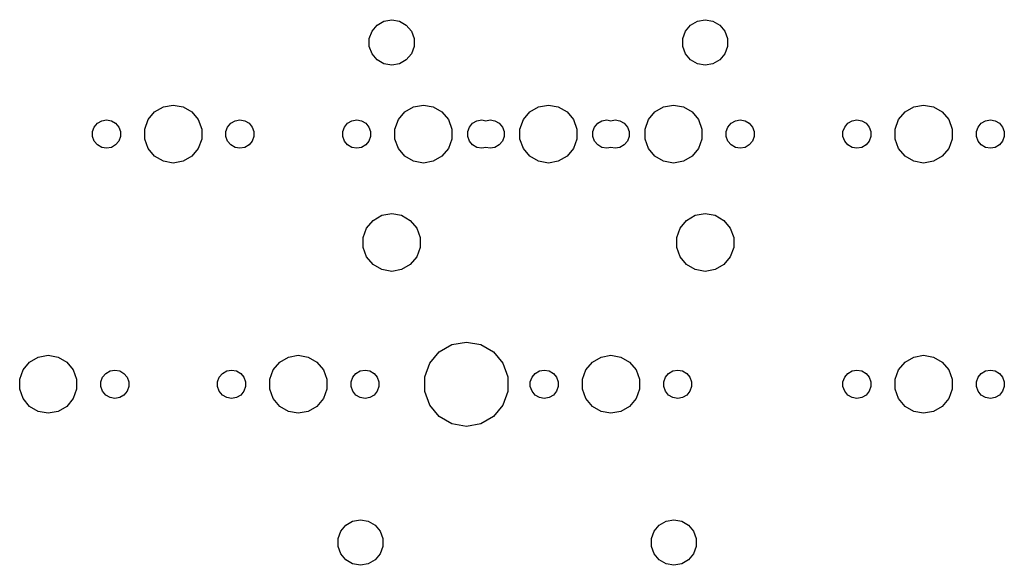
# Model space of a CAD drawing. Extents: x 50 to 349, y -142 to -48.
# Tile 10 of 10: x 274 to 349, y -90 to -48. Entities that reach past the tile are written whole.
import ezdxf

# ---------------------------------------------------------------- set-up
doc = ezdxf.new("R2010")
doc.units = 0
doc.header["$MEASUREMENT"] = 0
doc.layers.add('BLACK', color=7, linetype='CONTINUOUS')

msp = doc.modelspace()

# ---------------------------------------------------------------- linework, layer by layer
at = {"layer": 'Black'}
for p, q in [((301.275, -48.8393), (301.795, -48.5388)), ((301.795, -48.5388), (302.387, -48.4344)), ((302.387, -48.4344), (302.979, -48.5388)), ((302.979, -48.5388), (303.499, -48.8393)), ((325.151, -48.8393), (325.671, -48.5388)), ((325.671, -48.5388), (326.263, -48.4344)), ((326.263, -48.4344), (326.855, -48.5388)), ((326.855, -48.5388), (327.375, -48.8393)), ((300.683, -49.8645), (300.888, -49.2997)), ((300.888, -49.2997), (301.275, -48.8393)), ((303.499, -48.8393), (303.886, -49.2997)), ((303.886, -49.2997), (304.091, -49.8645)), ((324.559, -49.8645), (324.764, -49.2997)), ((324.764, -49.2997), (325.151, -48.8393)), ((327.375, -48.8393), (327.762, -49.2997)), ((327.762, -49.2997), (327.967, -49.8645)), ((300.683, -50.4655), (300.683, -49.8645)), ((304.091, -49.8645), (304.091, -50.4655)), ((324.559, -50.4655), (324.559, -49.8645)), ((327.967, -49.8645), (327.967, -50.4655)), ((300.888, -51.0303), (300.683, -50.4655)), ((304.091, -50.4655), (303.886, -51.0303)), ((324.764, -51.0303), (324.559, -50.4655)), ((327.967, -50.4655), (327.762, -51.0303)), ((301.275, -51.4907), (300.888, -51.0303)), ((301.795, -51.7912), (301.275, -51.4907)), ((303.499, -51.4907), (302.979, -51.7912)), ((303.886, -51.0303), (303.499, -51.4907)), ((325.151, -51.4907), (324.764, -51.0303)), ((325.671, -51.7912), (325.151, -51.4907)), ((327.375, -51.4907), (326.855, -51.7912)), ((327.762, -51.0303), (327.375, -51.4907)), ((302.387, -51.8956), (301.795, -51.7912)), ((302.979, -51.7912), (302.387, -51.8956)), ((326.263, -51.8956), (325.671, -51.7912)), ((326.855, -51.7912), (326.263, -51.8956)), ((283.843, -56.0489), (284.334, -55.463)), ((284.334, -55.463), (284.997, -55.0805)), ((284.997, -55.0805), (285.75, -54.9477)), ((285.75, -54.9477), (286.503, -55.0805)), ((286.503, -55.0805), (287.166, -55.463)), ((287.166, -55.463), (287.657, -56.0489)), ((302.893, -56.0489), (303.384, -55.463)), ((303.384, -55.463), (304.047, -55.0805)), ((304.047, -55.0805), (304.8, -54.9477)), ((304.8, -54.9477), (305.553, -55.0805)), ((305.553, -55.0805), (306.216, -55.463)), ((306.216, -55.463), (306.707, -56.0489)), ((312.418, -56.0489), (312.909, -55.463)), ((312.909, -55.463), (313.572, -55.0805)), ((313.572, -55.0805), (314.325, -54.9477)), ((314.325, -54.9477), (315.078, -55.0805)), ((315.078, -55.0805), (315.741, -55.463)), ((315.741, -55.463), (316.232, -56.0489)), ((321.943, -56.0489), (322.434, -55.463)), ((322.434, -55.463), (323.097, -55.0805)), ((323.097, -55.0805), (323.85, -54.9477)), ((323.85, -54.9477), (324.603, -55.0805)), ((324.603, -55.0805), (325.266, -55.463)), ((325.266, -55.463), (325.757, -56.0489)), ((340.993, -56.0489), (341.484, -55.463)), ((341.484, -55.463), (342.147, -55.0805)), ((342.147, -55.0805), (342.9, -54.9477)), ((342.9, -54.9477), (343.653, -55.0805)), ((343.653, -55.0805), (344.316, -55.463)), ((344.316, -55.463), (344.807, -56.0489)), ((279.976, -56.3234), (280.301, -56.136)), ((280.301, -56.136), (280.67, -56.0709)), ((280.67, -56.0709), (281.039, -56.136)), ((281.039, -56.136), (281.364, -56.3234)), ((283.581, -56.7676), (283.843, -56.0489)), ((287.657, -56.0489), (287.919, -56.7676)), ((290.136, -56.3234), (290.461, -56.136)), ((290.461, -56.136), (290.83, -56.0709)), ((290.83, -56.0709), (291.199, -56.136)), ((291.199, -56.136), (291.524, -56.3234)), ((299.026, -56.3234), (299.351, -56.136)), ((299.351, -56.136), (299.72, -56.0709)), ((299.72, -56.0709), (300.089, -56.136)), ((300.089, -56.136), (300.414, -56.3234)), ((302.631, -56.7676), (302.893, -56.0489)), ((306.707, -56.0489), (306.969, -56.7676)), ((308.551, -56.3234), (308.876, -56.136)), ((308.876, -56.136), (309.245, -56.0709)), ((309.245, -56.0709), (309.562, -56.1269)), ((309.562, -56.1269), (309.88, -56.0709)), ((309.88, -56.0709), (310.249, -56.136)), ((310.249, -56.136), (310.574, -56.3234)), ((312.156, -56.7676), (312.418, -56.0489)), ((316.232, -56.0489), (316.494, -56.7676)), ((318.076, -56.3234), (318.401, -56.136)), ((318.401, -56.136), (318.77, -56.0709)), ((318.77, -56.0709), (319.087, -56.1269)), ((319.087, -56.1269), (319.405, -56.0709)), ((319.405, -56.0709), (319.774, -56.136)), ((319.774, -56.136), (320.099, -56.3234)), ((321.681, -56.7676), (321.943, -56.0489)), ((325.757, -56.0489), (326.019, -56.7676)), ((328.236, -56.3234), (328.561, -56.136)), ((328.561, -56.136), (328.93, -56.0709)), ((328.93, -56.0709), (329.299, -56.136)), ((329.299, -56.136), (329.624, -56.3234)), ((337.126, -56.3234), (337.451, -56.136)), ((337.451, -56.136), (337.82, -56.0709)), ((337.82, -56.0709), (338.189, -56.136)), ((338.189, -56.136), (338.514, -56.3234)), ((340.731, -56.7676), (340.993, -56.0489)), ((344.807, -56.0489), (345.069, -56.7676)), ((347.286, -56.3234), (347.611, -56.136)), ((347.611, -56.136), (347.98, -56.0709)), ((347.98, -56.0709), (348.349, -56.136)), ((348.349, -56.136), (348.674, -56.3234)), ((279.607, -56.9626), (279.735, -56.6104)), ((279.607, -57.3374), (279.607, -56.9626)), ((279.735, -56.6104), (279.976, -56.3234)), ((281.364, -56.3234), (281.605, -56.6104)), ((281.605, -56.6104), (281.733, -56.9626)), ((281.733, -56.9626), (281.733, -57.3374)), ((283.581, -57.5324), (283.581, -56.7676)), ((287.919, -56.7676), (287.919, -57.5324)), ((289.767, -56.9626), (289.895, -56.6104)), ((289.767, -57.3374), (289.767, -56.9626)), ((289.895, -56.6104), (290.136, -56.3234)), ((291.524, -56.3234), (291.765, -56.6104)), ((291.765, -56.6104), (291.893, -56.9626)), ((291.893, -56.9626), (291.893, -57.3374)), ((298.657, -56.9626), (298.785, -56.6104)), ((298.657, -57.3374), (298.657, -56.9626)), ((298.785, -56.6104), (299.026, -56.3234)), ((300.414, -56.3234), (300.655, -56.6104)), ((300.655, -56.6104), (300.783, -56.9626)), ((300.783, -56.9626), (300.783, -57.3374)), ((302.631, -57.5324), (302.631, -56.7676)), ((306.969, -56.7676), (306.969, -57.5324)), ((308.182, -56.9626), (308.31, -56.6104)), ((308.182, -57.3374), (308.182, -56.9626)), ((308.31, -56.6104), (308.551, -56.3234)), ((310.574, -56.3234), (310.815, -56.6104)), ((310.815, -56.6104), (310.943, -56.9626)), ((310.943, -56.9626), (310.943, -57.3374)), ((312.156, -57.5324), (312.156, -56.7676)), ((316.494, -56.7676), (316.494, -57.5324)), ((317.707, -56.9626), (317.835, -56.6104)), ((317.707, -57.3374), (317.707, -56.9626)), ((317.835, -56.6104), (318.076, -56.3234)), ((320.099, -56.3234), (320.34, -56.6104)), ((320.34, -56.6104), (320.468, -56.9626)), ((320.468, -56.9626), (320.468, -57.3374)), ((321.681, -57.5324), (321.681, -56.7676)), ((326.019, -56.7676), (326.019, -57.5324)), ((327.867, -56.9626), (327.995, -56.6104)), ((327.867, -57.3374), (327.867, -56.9626)), ((327.995, -56.6104), (328.236, -56.3234)), ((329.624, -56.3234), (329.865, -56.6104)), ((329.865, -56.6104), (329.993, -56.9626)), ((329.993, -56.9626), (329.993, -57.3374)), ((336.757, -56.9626), (336.885, -56.6104)), ((336.757, -57.3374), (336.757, -56.9626)), ((336.885, -56.6104), (337.126, -56.3234)), ((338.514, -56.3234), (338.755, -56.6104)), ((338.755, -56.6104), (338.883, -56.9626)), ((338.883, -56.9626), (338.883, -57.3374)), ((340.731, -57.5324), (340.731, -56.7676)), ((345.069, -56.7676), (345.069, -57.5324)), ((346.917, -56.9626), (347.045, -56.6104)), ((346.917, -57.3374), (346.917, -56.9626)), ((347.045, -56.6104), (347.286, -56.3234)), ((348.674, -56.3234), (348.915, -56.6104)), ((348.915, -56.6104), (349.043, -56.9626)), ((349.043, -56.9626), (349.043, -57.3374)), ((279.735, -57.6896), (279.607, -57.3374)), ((279.976, -57.9766), (279.735, -57.6896)), ((281.605, -57.6896), (281.364, -57.9766)), ((281.733, -57.3374), (281.605, -57.6896)), ((283.843, -58.2511), (283.581, -57.5324)), ((287.919, -57.5324), (287.657, -58.2511)), ((289.895, -57.6896), (289.767, -57.3374)), ((290.136, -57.9766), (289.895, -57.6896)), ((291.765, -57.6896), (291.524, -57.9766)), ((291.893, -57.3374), (291.765, -57.6896)), ((298.785, -57.6896), (298.657, -57.3374)), ((299.026, -57.9766), (298.785, -57.6896)), ((300.655, -57.6896), (300.414, -57.9766)), ((300.783, -57.3374), (300.655, -57.6896)), ((302.893, -58.2511), (302.631, -57.5324)), ((306.969, -57.5324), (306.707, -58.2511)), ((308.31, -57.6896), (308.182, -57.3374)), ((308.551, -57.9766), (308.31, -57.6896)), ((310.815, -57.6896), (310.574, -57.9766)), ((310.943, -57.3374), (310.815, -57.6896)), ((312.418, -58.2511), (312.156, -57.5324)), ((316.494, -57.5324), (316.232, -58.2511)), ((317.835, -57.6896), (317.707, -57.3374)), ((318.076, -57.9766), (317.835, -57.6896)), ((320.34, -57.6896), (320.099, -57.9766)), ((320.468, -57.3374), (320.34, -57.6896)), ((321.943, -58.2511), (321.681, -57.5324)), ((326.019, -57.5324), (325.757, -58.2511)), ((327.995, -57.6896), (327.867, -57.3374)), ((328.236, -57.9766), (327.995, -57.6896)), ((329.865, -57.6896), (329.624, -57.9766)), ((329.993, -57.3374), (329.865, -57.6896)), ((336.885, -57.6896), (336.757, -57.3374)), ((337.126, -57.9766), (336.885, -57.6896)), ((338.755, -57.6896), (338.514, -57.9766)), ((338.883, -57.3374), (338.755, -57.6896)), ((340.993, -58.2511), (340.731, -57.5324)), ((345.069, -57.5324), (344.807, -58.2511)), ((347.045, -57.6896), (346.917, -57.3374)), ((347.286, -57.9766), (347.045, -57.6896)), ((348.915, -57.6896), (348.674, -57.9766)), ((349.043, -57.3374), (348.915, -57.6896)), ((280.301, -58.164), (279.976, -57.9766)), ((280.67, -58.2291), (280.301, -58.164)), ((281.039, -58.164), (280.67, -58.2291)), ((281.364, -57.9766), (281.039, -58.164)), ((284.334, -58.837), (283.843, -58.2511)), ((287.657, -58.2511), (287.166, -58.837)), ((290.461, -58.164), (290.136, -57.9766)), ((290.83, -58.2291), (290.461, -58.164)), ((291.199, -58.164), (290.83, -58.2291)), ((291.524, -57.9766), (291.199, -58.164)), ((299.351, -58.164), (299.026, -57.9766)), ((299.72, -58.2291), (299.351, -58.164)), ((300.089, -58.164), (299.72, -58.2291)), ((300.414, -57.9766), (300.089, -58.164)), ((303.384, -58.837), (302.893, -58.2511)), ((306.707, -58.2511), (306.216, -58.837)), ((308.876, -58.164), (308.551, -57.9766)), ((309.245, -58.2291), (308.876, -58.164)), ((309.562, -58.1731), (309.245, -58.2291)), ((309.88, -58.2291), (309.562, -58.1731)), ((310.249, -58.164), (309.88, -58.2291)), ((310.574, -57.9766), (310.249, -58.164)), ((312.909, -58.837), (312.418, -58.2511)), ((316.232, -58.2511), (315.741, -58.837)), ((318.401, -58.164), (318.076, -57.9766)), ((318.77, -58.2291), (318.401, -58.164)), ((319.087, -58.1731), (318.77, -58.2291)), ((319.405, -58.2291), (319.087, -58.1731)), ((319.774, -58.164), (319.405, -58.2291)), ((320.099, -57.9766), (319.774, -58.164)), ((322.434, -58.837), (321.943, -58.2511)), ((325.757, -58.2511), (325.266, -58.837)), ((328.561, -58.164), (328.236, -57.9766)), ((328.93, -58.2291), (328.561, -58.164)), ((329.299, -58.164), (328.93, -58.2291)), ((329.624, -57.9766), (329.299, -58.164)), ((337.451, -58.164), (337.126, -57.9766)), ((337.82, -58.2291), (337.451, -58.164)), ((338.189, -58.164), (337.82, -58.2291)), ((338.514, -57.9766), (338.189, -58.164)), ((341.484, -58.837), (340.993, -58.2511)), ((344.807, -58.2511), (344.316, -58.837)), ((347.611, -58.164), (347.286, -57.9766)), ((347.98, -58.2291), (347.611, -58.164)), ((348.349, -58.164), (347.98, -58.2291)), ((348.674, -57.9766), (348.349, -58.164)), ((284.997, -59.2195), (284.334, -58.837)), ((285.75, -59.3523), (284.997, -59.2195)), ((286.503, -59.2195), (285.75, -59.3523)), ((287.166, -58.837), (286.503, -59.2195)), ((304.047, -59.2195), (303.384, -58.837)), ((304.8, -59.3523), (304.047, -59.2195)), ((305.553, -59.2195), (304.8, -59.3523)), ((306.216, -58.837), (305.553, -59.2195)), ((313.572, -59.2195), (312.909, -58.837)), ((314.325, -59.3523), (313.572, -59.2195)), ((315.078, -59.2195), (314.325, -59.3523)), ((315.741, -58.837), (315.078, -59.2195)), ((323.097, -59.2195), (322.434, -58.837)), ((323.85, -59.3523), (323.097, -59.2195)), ((324.603, -59.2195), (323.85, -59.3523)), ((325.266, -58.837), (324.603, -59.2195)), ((342.147, -59.2195), (341.484, -58.837)), ((342.9, -59.3523), (342.147, -59.2195)), ((343.653, -59.2195), (342.9, -59.3523)), ((344.316, -58.837), (343.653, -59.2195)), ((300.48, -64.3039), (300.971, -63.718)), ((300.971, -63.718), (301.634, -63.3355)), ((301.634, -63.3355), (302.387, -63.2027)), ((302.387, -63.2027), (303.14, -63.3355)), ((303.14, -63.3355), (303.803, -63.718)), ((303.803, -63.718), (304.294, -64.3039)), ((324.356, -64.3039), (324.847, -63.718)), ((324.847, -63.718), (325.51, -63.3355)), ((325.51, -63.3355), (326.263, -63.2027)), ((326.263, -63.2027), (327.016, -63.3355)), ((327.016, -63.3355), (327.679, -63.718)), ((327.679, -63.718), (328.17, -64.3039)), ((300.218, -65.0226), (300.48, -64.3039)), ((304.294, -64.3039), (304.556, -65.0226)), ((324.094, -65.0226), (324.356, -64.3039)), ((328.17, -64.3039), (328.432, -65.0226)), ((300.218, -65.7874), (300.218, -65.0226)), ((304.556, -65.0226), (304.556, -65.7874)), ((324.094, -65.7874), (324.094, -65.0226)), ((328.432, -65.0226), (328.432, -65.7874)), ((300.48, -66.5061), (300.218, -65.7874)), ((304.556, -65.7874), (304.294, -66.5061)), ((324.356, -66.5061), (324.094, -65.7874)), ((328.432, -65.7874), (328.17, -66.5061)), ((300.971, -67.092), (300.48, -66.5061)), ((304.294, -66.5061), (303.803, -67.092)), ((324.847, -67.092), (324.356, -66.5061)), ((328.17, -66.5061), (327.679, -67.092)), ((301.634, -67.4745), (300.971, -67.092)), ((302.387, -67.6073), (301.634, -67.4745)), ((303.14, -67.4745), (302.387, -67.6073)), ((303.803, -67.092), (303.14, -67.4745)), ((325.51, -67.4745), (324.847, -67.092)), ((326.263, -67.6073), (325.51, -67.4745)), ((327.016, -67.4745), (326.263, -67.6073)), ((327.679, -67.092), (327.016, -67.4745)), ((306.008, -73.7393), (306.974, -73.1815)), ((306.974, -73.1815), (308.072, -72.9878)), ((308.072, -72.9878), (309.171, -73.1815)), ((309.171, -73.1815), (310.137, -73.7393)), ((274.809, -74.513), (275.472, -74.1305)), ((275.472, -74.1305), (276.225, -73.9977)), ((276.225, -73.9977), (276.978, -74.1305)), ((276.978, -74.1305), (277.641, -74.513)), ((293.859, -74.513), (294.522, -74.1305)), ((294.522, -74.1305), (295.275, -73.9977)), ((295.275, -73.9977), (296.028, -74.1305)), ((296.028, -74.1305), (296.691, -74.513)), ((305.291, -74.5939), (306.008, -73.7393)), ((310.137, -73.7393), (310.854, -74.5939)), ((317.672, -74.513), (318.334, -74.1305)), ((318.334, -74.1305), (319.087, -73.9977)), ((319.087, -73.9977), (319.841, -74.1305)), ((319.841, -74.1305), (320.503, -74.513)), ((341.484, -74.513), (342.147, -74.1305)), ((342.147, -74.1305), (342.9, -73.9977)), ((342.9, -73.9977), (343.653, -74.1305)), ((343.653, -74.1305), (344.316, -74.513)), ((274.318, -75.0989), (274.809, -74.513)), ((277.641, -74.513), (278.132, -75.0989)), ((293.368, -75.0989), (293.859, -74.513)), ((296.691, -74.513), (297.182, -75.0989)), ((304.909, -75.6422), (305.291, -74.5939)), ((310.854, -74.5939), (311.236, -75.6422)), ((317.18, -75.0989), (317.672, -74.513)), ((320.503, -74.513), (320.995, -75.0989)), ((340.993, -75.0989), (341.484, -74.513)), ((344.316, -74.513), (344.807, -75.0989)), ((274.056, -75.8176), (274.318, -75.0989)), ((278.132, -75.0989), (278.394, -75.8176)), ((280.242, -76.0126), (280.37, -75.6604)), ((280.37, -75.6604), (280.611, -75.3734)), ((280.611, -75.3734), (280.936, -75.186)), ((280.936, -75.186), (281.305, -75.1209)), ((281.305, -75.1209), (281.674, -75.186)), ((281.674, -75.186), (281.999, -75.3734)), ((281.999, -75.3734), (282.24, -75.6604)), ((282.24, -75.6604), (282.368, -76.0126)), ((289.132, -76.0126), (289.26, -75.6604)), ((289.26, -75.6604), (289.501, -75.3734)), ((289.501, -75.3734), (289.826, -75.186)), ((289.826, -75.186), (290.195, -75.1209)), ((290.195, -75.1209), (290.564, -75.186)), ((290.564, -75.186), (290.889, -75.3734)), ((290.889, -75.3734), (291.13, -75.6604)), ((291.13, -75.6604), (291.258, -76.0126)), ((293.106, -75.8176), (293.368, -75.0989)), ((297.182, -75.0989), (297.444, -75.8176)), ((299.292, -76.0126), (299.42, -75.6604)), ((299.42, -75.6604), (299.661, -75.3734)), ((299.661, -75.3734), (299.986, -75.186)), ((299.986, -75.186), (300.355, -75.1209)), ((300.355, -75.1209), (300.724, -75.186)), ((300.724, -75.186), (301.049, -75.3734)), ((301.049, -75.3734), (301.29, -75.6604)), ((301.29, -75.6604), (301.418, -76.0126)), ((304.909, -76.7578), (304.909, -75.6422)), ((311.236, -75.6422), (311.236, -76.7578)), ((312.945, -76.0126), (313.073, -75.6604)), ((313.073, -75.6604), (313.314, -75.3734)), ((313.314, -75.3734), (313.638, -75.186)), ((313.638, -75.186), (314.007, -75.1209)), ((314.007, -75.1209), (314.377, -75.186)), ((314.377, -75.186), (314.701, -75.3734)), ((314.701, -75.3734), (314.942, -75.6604)), ((314.942, -75.6604), (315.07, -76.0126)), ((316.919, -75.8176), (317.18, -75.0989)), ((320.995, -75.0989), (321.256, -75.8176)), ((323.105, -76.0126), (323.233, -75.6604)), ((323.233, -75.6604), (323.474, -75.3734)), ((323.474, -75.3734), (323.798, -75.186)), ((323.798, -75.186), (324.167, -75.1209)), ((324.167, -75.1209), (324.537, -75.186)), ((324.537, -75.186), (324.861, -75.3734)), ((324.861, -75.3734), (325.102, -75.6604)), ((325.102, -75.6604), (325.23, -76.0126)), ((336.757, -76.0126), (336.885, -75.6604)), ((336.885, -75.6604), (337.126, -75.3734)), ((337.126, -75.3734), (337.451, -75.186)), ((337.451, -75.186), (337.82, -75.1209)), ((337.82, -75.1209), (338.189, -75.186)), ((338.189, -75.186), (338.514, -75.3734)), ((338.514, -75.3734), (338.755, -75.6604)), ((338.755, -75.6604), (338.883, -76.0126)), ((340.731, -75.8176), (340.993, -75.0989)), ((344.807, -75.0989), (345.069, -75.8176)), ((346.917, -76.0126), (347.045, -75.6604)), ((347.045, -75.6604), (347.286, -75.3734)), ((347.286, -75.3734), (347.611, -75.186)), ((347.611, -75.186), (347.98, -75.1209)), ((347.98, -75.1209), (348.349, -75.186)), ((348.349, -75.186), (348.674, -75.3734)), ((348.674, -75.3734), (348.915, -75.6604)), ((348.915, -75.6604), (349.043, -76.0126)), ((274.056, -76.5824), (274.056, -75.8176)), ((278.394, -75.8176), (278.394, -76.5824)), ((280.242, -76.3874), (280.242, -76.0126)), ((280.37, -76.7396), (280.242, -76.3874)), ((282.368, -76.3874), (282.24, -76.7396)), ((282.368, -76.0126), (282.368, -76.3874)), ((289.132, -76.3874), (289.132, -76.0126)), ((289.26, -76.7396), (289.132, -76.3874)), ((291.258, -76.3874), (291.13, -76.7396)), ((291.258, -76.0126), (291.258, -76.3874)), ((293.106, -76.5824), (293.106, -75.8176)), ((297.444, -75.8176), (297.444, -76.5824)), ((299.292, -76.3874), (299.292, -76.0126)), ((299.42, -76.7396), (299.292, -76.3874)), ((301.418, -76.3874), (301.29, -76.7396)), ((301.418, -76.0126), (301.418, -76.3874)), ((312.945, -76.3874), (312.945, -76.0126)), ((313.073, -76.7396), (312.945, -76.3874)), ((315.07, -76.3874), (314.942, -76.7396)), ((315.07, -76.0126), (315.07, -76.3874)), ((316.919, -76.5824), (316.919, -75.8176)), ((321.256, -75.8176), (321.256, -76.5824)), ((323.105, -76.3874), (323.105, -76.0126)), ((323.233, -76.7396), (323.105, -76.3874)), ((325.23, -76.3874), (325.102, -76.7396)), ((325.23, -76.0126), (325.23, -76.3874)), ((336.757, -76.3874), (336.757, -76.0126)), ((336.885, -76.7396), (336.757, -76.3874)), ((338.883, -76.3874), (338.755, -76.7396)), ((338.883, -76.0126), (338.883, -76.3874)), ((340.731, -76.5824), (340.731, -75.8176)), ((345.069, -75.8176), (345.069, -76.5824)), ((346.917, -76.3874), (346.917, -76.0126)), ((347.045, -76.7396), (346.917, -76.3874)), ((349.043, -76.3874), (348.915, -76.7396)), ((349.043, -76.0126), (349.043, -76.3874)), ((274.318, -77.3011), (274.056, -76.5824)), ((278.394, -76.5824), (278.132, -77.3011)), ((280.611, -77.0266), (280.37, -76.7396)), ((280.936, -77.214), (280.611, -77.0266)), ((281.305, -77.2791), (280.936, -77.214)), ((281.674, -77.214), (281.305, -77.2791)), ((281.999, -77.0266), (281.674, -77.214)), ((282.24, -76.7396), (281.999, -77.0266)), ((289.501, -77.0266), (289.26, -76.7396)), ((289.826, -77.214), (289.501, -77.0266)), ((290.195, -77.2791), (289.826, -77.214)), ((290.564, -77.214), (290.195, -77.2791)), ((290.889, -77.0266), (290.564, -77.214)), ((291.13, -76.7396), (290.889, -77.0266)), ((293.368, -77.3011), (293.106, -76.5824)), ((297.444, -76.5824), (297.182, -77.3011)), ((299.661, -77.0266), (299.42, -76.7396)), ((299.986, -77.214), (299.661, -77.0266)), ((300.355, -77.2791), (299.986, -77.214)), ((300.724, -77.214), (300.355, -77.2791)), ((301.049, -77.0266), (300.724, -77.214)), ((301.29, -76.7396), (301.049, -77.0266)), ((305.291, -77.8061), (304.909, -76.7578)), ((311.236, -76.7578), (310.854, -77.8061)), ((313.314, -77.0266), (313.073, -76.7396)), ((313.638, -77.214), (313.314, -77.0266)), ((314.007, -77.2791), (313.638, -77.214)), ((314.377, -77.214), (314.007, -77.2791)), ((314.701, -77.0266), (314.377, -77.214)), ((314.942, -76.7396), (314.701, -77.0266)), ((317.18, -77.3011), (316.919, -76.5824)), ((321.256, -76.5824), (320.995, -77.3011)), ((323.474, -77.0266), (323.233, -76.7396)), ((323.798, -77.214), (323.474, -77.0266)), ((324.167, -77.2791), (323.798, -77.214)), ((324.537, -77.214), (324.167, -77.2791)), ((324.861, -77.0266), (324.537, -77.214)), ((325.102, -76.7396), (324.861, -77.0266)), ((337.126, -77.0266), (336.885, -76.7396)), ((337.451, -77.214), (337.126, -77.0266)), ((337.82, -77.2791), (337.451, -77.214)), ((338.189, -77.214), (337.82, -77.2791)), ((338.514, -77.0266), (338.189, -77.214)), ((338.755, -76.7396), (338.514, -77.0266)), ((340.993, -77.3011), (340.731, -76.5824)), ((345.069, -76.5824), (344.807, -77.3011)), ((347.286, -77.0266), (347.045, -76.7396)), ((347.611, -77.214), (347.286, -77.0266)), ((347.98, -77.2791), (347.611, -77.214)), ((348.349, -77.214), (347.98, -77.2791)), ((348.674, -77.0266), (348.349, -77.214)), ((348.915, -76.7396), (348.674, -77.0266)), ((274.809, -77.887), (274.318, -77.3011)), ((275.472, -78.2695), (274.809, -77.887)), ((277.641, -77.887), (276.978, -78.2695)), ((278.132, -77.3011), (277.641, -77.887)), ((293.859, -77.887), (293.368, -77.3011)), ((294.522, -78.2695), (293.859, -77.887)), ((296.691, -77.887), (296.028, -78.2695)), ((297.182, -77.3011), (296.691, -77.887)), ((306.008, -78.6607), (305.291, -77.8061)), ((310.854, -77.8061), (310.137, -78.6607)), ((317.672, -77.887), (317.18, -77.3011)), ((318.334, -78.2695), (317.672, -77.887)), ((320.503, -77.887), (319.841, -78.2695)), ((320.995, -77.3011), (320.503, -77.887)), ((341.484, -77.887), (340.993, -77.3011)), ((342.147, -78.2695), (341.484, -77.887)), ((344.316, -77.887), (343.653, -78.2695)), ((344.807, -77.3011), (344.316, -77.887)), ((276.225, -78.4023), (275.472, -78.2695)), ((276.978, -78.2695), (276.225, -78.4023)), ((295.275, -78.4023), (294.522, -78.2695)), ((296.028, -78.2695), (295.275, -78.4023)), ((306.974, -79.2185), (306.008, -78.6607)), ((310.137, -78.6607), (309.171, -79.2185)), ((319.087, -78.4023), (318.334, -78.2695)), ((319.841, -78.2695), (319.087, -78.4023)), ((342.9, -78.4023), (342.147, -78.2695)), ((343.653, -78.2695), (342.9, -78.4023)), ((308.072, -79.4122), (306.974, -79.2185)), ((309.171, -79.2185), (308.072, -79.4122)), ((298.507, -87.3997), (298.893, -86.9393)), ((298.893, -86.9393), (299.414, -86.6388)), ((299.414, -86.6388), (300.006, -86.5344)), ((300.006, -86.5344), (300.598, -86.6388)), ((300.598, -86.6388), (301.118, -86.9393)), ((301.118, -86.9393), (301.504, -87.3997)), ((322.383, -87.3997), (322.769, -86.9393)), ((322.769, -86.9393), (323.29, -86.6388)), ((323.29, -86.6388), (323.882, -86.5344)), ((323.882, -86.5344), (324.474, -86.6388)), ((324.474, -86.6388), (324.994, -86.9393)), ((324.994, -86.9393), (325.38, -87.3997)), ((298.301, -87.9645), (298.507, -87.3997)), ((301.504, -87.3997), (301.71, -87.9645)), ((322.177, -87.9645), (322.383, -87.3997)), ((325.38, -87.3997), (325.586, -87.9645)), ((298.301, -88.5655), (298.301, -87.9645)), ((301.71, -87.9645), (301.71, -88.5655)), ((322.177, -88.5655), (322.177, -87.9645)), ((325.586, -87.9645), (325.586, -88.5655)), ((298.507, -89.1303), (298.301, -88.5655)), ((298.893, -89.5907), (298.507, -89.1303)), ((301.504, -89.1303), (301.118, -89.5907)), ((301.71, -88.5655), (301.504, -89.1303)), ((322.383, -89.1303), (322.177, -88.5655)), ((322.769, -89.5907), (322.383, -89.1303)), ((325.38, -89.1303), (324.994, -89.5907)), ((325.586, -88.5655), (325.38, -89.1303)), ((299.414, -89.8912), (298.893, -89.5907)), ((300.006, -89.9956), (299.414, -89.8912)), ((300.598, -89.8912), (300.006, -89.9956)), ((301.118, -89.5907), (300.598, -89.8912)), ((323.29, -89.8912), (322.769, -89.5907)), ((323.882, -89.9956), (323.29, -89.8912)), ((324.474, -89.8912), (323.882, -89.9956)), ((324.994, -89.5907), (324.474, -89.8912))]:
    msp.add_line(p, q, dxfattribs=at)

doc.saveas('drawing.dxf')
